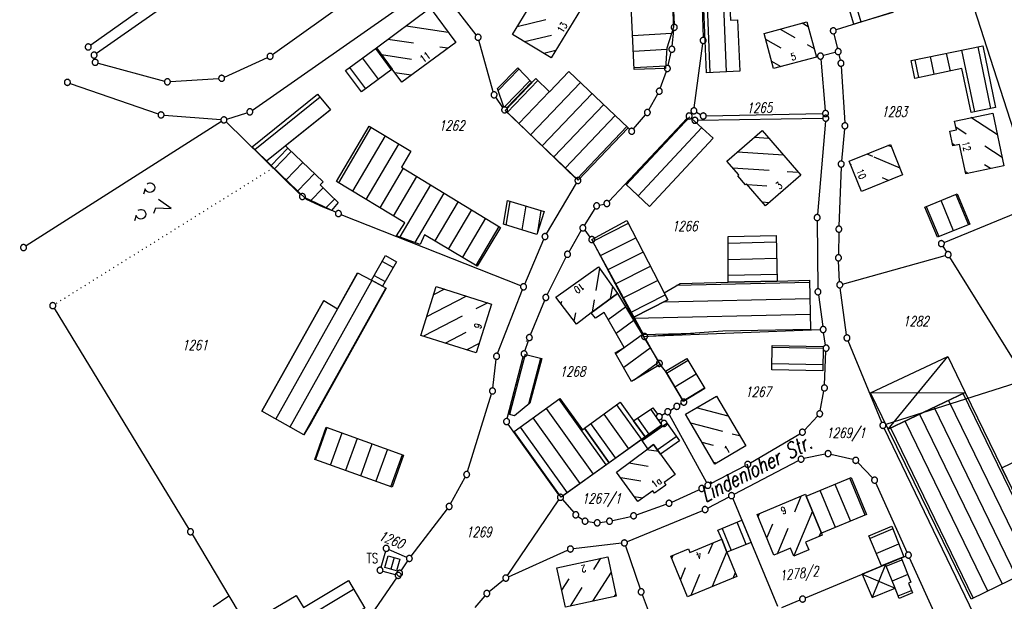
# Model space of a CAD drawing. Extents: x 510526 to 513920, y 467229 to 478797.
# Tile 3 of 256: x 510801 to 511046, y 469321 to 469466. Entities that reach past the tile are written whole.
import ezdxf

# ---------------------------------------------------------------- set-up
doc = ezdxf.new("R2010")
doc.units = 0
doc.header["$LTSCALE"] = 10
doc.header["$MEASUREMENT"] = 0
doc.linetypes.add('LT00', pattern=[0])
doc.linetypes.add('PUNKTX2_STR', pattern=[0.6, 0.1, -0.5])
doc.layers.get('0').update_dxf_attribs({"linetype": 'LT00'})
for name, color, linetype in [('DFK_BEB_SCHR', 254, 'LT00'), ('DFK_BEBAUUNG', 250, 'LT00'), ('DFK_BES-NAME', 255, 'LT00'), ('DFK_FLUR_NR', 250, 'LT00'), ('DFK_GZPKT', 250, 'LT00'), ('DFK_KATASTER', 250, 'LT00'), ('DFK_NUTZUNG', 250, 'LT00'), ('DFK_NUTZUNGSGRENZE', 70, 'PUNKTX2_STR'), ('DFK_TOPO-ANL', 252, 'LT00'), ('DFK_TOPO-SYM', 252, 'LT00')]:
    doc.layers.add(name, color=color, linetype=linetype)
doc.styles.get("Standard").update_dxf_attribs({"font": 'romans.shx'})

# ---------------------------------------------------------------- blocks, each defined once
blk = doc.blocks.new('SYMB7201')
at = {"color": 0, "linetype": 'ByBlock'}
for p, q in [((0, 0.385), (-0.11, 0.015)), ((-0.255, -0.385), (-0.115, -0.385)), ((0.445, -0.385), (0.585, -0.385))]:
    blk.add_line(p, q, dxfattribs=at)
for points in [[(0.25, 0.015), (0.11, 0.015), (0, 0.385)], [(-0.393816, -0.383308), (-0.416239, -0.362945), (-0.432849, -0.337617), (-0.442589, -0.308936), (-0.444836, -0.27873), (-0.439449, -0.248923), (-0.426769, -0.221415), (-0.407606, -0.197958), (-0.38318, -0.180047), (-0.355047, -0.168823), (-0.325, -0.165), (-0.294953, -0.168823), (-0.26682, -0.180047), (-0.242394, -0.197959), (-0.223231, -0.221415), (-0.210551, -0.248923), (-0.205164, -0.27873), (-0.207411, -0.308936), (-0.21715, -0.337617), (-0.233761, -0.362945), (-0.256184, -0.383308)], [(0.306185, -0.383308), (0.283761, -0.362945), (0.267151, -0.337617), (0.257411, -0.308936), (0.255164, -0.27873), (0.260552, -0.248923), (0.273231, -0.221415), (0.292394, -0.197958), (0.31682, -0.180047), (0.344953, -0.168823), (0.375, -0.165), (0.405047, -0.168823), (0.43318, -0.180047), (0.457606, -0.197959), (0.476769, -0.221415), (0.489449, -0.248923), (0.494836, -0.27873), (0.492589, -0.308936), (0.48285, -0.337617), (0.466239, -0.362945), (0.443816, -0.383308)]]:
    blk.add_lwpolyline(points, dxfattribs=at)
blk = doc.blocks.new('SYMB7301')
at = {"color": 0, "linetype": 'ByBlock'}
for p, q in [((-0.128693, 0), (0, 0.128693)), ((0, -0.128693), (-0.128693, 0)), ((0, 0.128693), (0.128693, 0)), ((0.128693, 0), (0, -0.128693)), ((0.000059, -0.009738), (0.000059, 0.009897)), ((-0.00901, -0.004339), (-0.002225, -0.009749))]:
    blk.add_line(p, q, dxfattribs=at)
for points in [[(-0.002225, 0.009749), (-0.00901, 0.004339), (-0.00901, -0.004339)], [(0.01, 0), (0.006235, 0.007818), (-0.002225, 0.009749)], [(-0.002225, -0.009749), (0.006235, -0.007818), (0.01, 0)]]:
    blk.add_lwpolyline(points, dxfattribs=at)
blk = doc.blocks.new('SYMB7060')
at = {"color": 0, "linetype": 'ByBlock'}
for p, q in [((-0.26, 0), (0, 0)), ((-0.08, 0.045), (0, 0)), ((0, 0), (-0.08, -0.045))]:
    blk.add_line(p, q, dxfattribs=at)
blk = doc.blocks.new('SYMB7010')
at = {"color": 0, "linetype": 'ByBlock'}
for points in [[(-0.031408, 0.499213), (-0.093728, 0.49134), (-0.15457, 0.475719), (-0.212975, 0.452595), (-0.268021, 0.422333), (-0.31884, 0.385411), (-0.36463, 0.342411), (-0.40467, 0.29401), (-0.438329, 0.240973), (-0.465074, 0.184136), (-0.484486, 0.124395), (-0.496256, 0.062692), (-0.5002, 0)], [(-0.5002, 0), (-0.496256, -0.062692), (-0.484486, -0.124395), (-0.465075, -0.184136), (-0.438329, -0.240973), (-0.404671, -0.29401), (-0.36463, -0.342411), (-0.31884, -0.385411), (-0.268021, -0.422333), (-0.212975, -0.452595), (-0.154571, -0.475719), (-0.093728, -0.49134), (-0.031408, -0.499213), (0.031408, -0.499213)], [(0.5002, 0), (0.496256, 0.062692), (0.484485, 0.124395), (0.465074, 0.184136), (0.438329, 0.240973), (0.40467, 0.29401), (0.36463, 0.342411), (0.31884, 0.385411), (0.268021, 0.422333), (0.212975, 0.452595), (0.15457, 0.475719), (0.093728, 0.49134), (0.031408, 0.499213), (-0.031408, 0.499213)], [(0.031408, -0.499213), (0.093728, -0.491341), (0.15457, -0.475719), (0.212975, -0.452595), (0.268021, -0.422333), (0.31884, -0.385411), (0.36463, -0.342411), (0.404671, -0.294011), (0.438329, -0.240974), (0.465075, -0.184136), (0.484486, -0.124395), (0.496256, -0.062692), (0.500201, 0)]]:
    blk.add_lwpolyline(points, dxfattribs=at)

msp = doc.modelspace()

# ---------------------------------------------------------------- linework, layer by layer
at = {"layer": 'DFK_BEB_SCHR'}
for p, q in [((511010.57, 469464.95), (511000.11, 469499.42)), ((510972.89, 469452.35), (510971.57, 469484.39)), ((510975.56, 469484.64), (510976.89, 469452.54)), ((510931.86, 469465.5), (510924.69, 469463.74)), ((510997.31, 469463.8), (510995.8, 469464.66)), ((510897.01, 469464.01), (510907.5, 469462.45)), ((510953.52, 469461.59), (510963.24, 469462.18)), ((510990.33, 469463.2), (510993.96, 469461.11)), ((510898.87, 469459.69), (510892.46, 469460.64)), ((510926.55, 469460.08), (510933.28, 469461.73)), ((510990.55, 469458.46), (510986.74, 469460.65)), ((510997.02, 469459.35), (510998.78, 469458.34)), ((510889.39, 469458.36), (510893.31, 469453.08)), ((510907.41, 469458.42), (510905.44, 469458.71)), ((510934.33, 469457.86), (510931.39, 469457.14)), ((510962.05, 469458.1), (510953.72, 469457.6)), ((511031.77, 469457.17), (511032.69, 469452.74)), ((511038.9, 469442.59), (511035.68, 469457.99)), ((511039.6, 469458.8), (511042.82, 469443.41)), ((510890.09, 469450.71), (510886.16, 469456)), ((510890.85, 469456.83), (510898.34, 469455.72)), ((510988.19, 469455.2), (510990.5, 469453.87)), ((511023.93, 469455.54), (511024.86, 469451.11)), ((511028.78, 469451.93), (511027.85, 469456.36)), ((510882.93, 469453.64), (510886.88, 469448.33)), ((510898.3, 469451.68), (510894.23, 469452.29)), ((510925.16, 469453.21), (510919.94, 469447.92)), ((510953.92, 469453.6), (510961.77, 469454.08)), ((510921.38, 469443.68), (510927.98, 469450.37)), ((510922.26, 469442.4), (510929.89, 469450.39)), ((510928.06, 469436.88), (510940.51, 469449.93)), ((510932.78, 469447.63), (510925.16, 469439.64)), ((510943.41, 469447.17), (510930.95, 469434.13)), ((510875.55, 469446.2), (510859.28, 469433.14)), ((510862.19, 469430.35), (510878.09, 469443.11)), ((510933.85, 469431.37), (510946.3, 469444.41)), ((510949.2, 469441.65), (510936.75, 469428.61)), ((510967.82, 469441.35), (510951.94, 469424.38)), ((511044.51, 469436.83), (511037.91, 469441.13)), ((510880.2, 469424.89), (510888.32, 469438.65)), ((510939.65, 469425.86), (510952.1, 469438.89)), ((510954.87, 469421.66), (510970.77, 469438.65)), ((511034.15, 469438.81), (511036.76, 469437.1)), ((510891.75, 469436.6), (510883.62, 469422.82)), ((510983.93, 469436.28), (510987.44, 469436.04)), ((510864.21, 469428.41), (510868.35, 469432.7)), ((510887.05, 469420.75), (510895.19, 469434.54)), ((510991.16, 469431.77), (510979.66, 469432.56)), ((511018.06, 469433.85), (511017.22, 469434.2)), ((511033.89, 469434.2), (511033.29, 469434.59)), ((511041.38, 469434.1), (511045.68, 469431.3)), ((510871.25, 469429.95), (510867.09, 469425.63)), ((511011.94, 469432.08), (511013.33, 469431.5)), ((511013.7, 469431.34), (511020.17, 469428.61)), ((510896.29, 469428.54), (510890.47, 469418.68)), ((510978.47, 469428.64), (510987.55, 469428.01)), ((510992.1, 469427.7), (510994.87, 469427.51)), ((511008.09, 469429.36), (511007.88, 469429.45)), ((511036.49, 469427.73), (511037.23, 469427.26)), ((511042.76, 469428.43), (511041.3, 469429.38)), ((510869.97, 469422.86), (510874.16, 469427.19)), ((510893.89, 469416.61), (510899.71, 469426.46)), ((511017.38, 469425.45), (511015.83, 469426.1)), ((510876.29, 469423.65), (510873.08, 469420.32)), ((510903.12, 469424.38), (510895.46, 469411.4)), ((510986.98, 469424.04), (510982.17, 469424.37)), ((510876.93, 469418.55), (510879.15, 469420.85)), ((510899.28, 469410), (510906.54, 469422.3)), ((510909.96, 469420.22), (510904.17, 469410.42)), ((510922, 469414.33), (510922.97, 469420.27)), ((510985.87, 469420.11), (510987.61, 469419.99)), ((511033.58, 469412.95), (511030.46, 469420.47)), ((511034.17, 469421.98), (511037.3, 469414.44)), ((510907.61, 469408.37), (510913.37, 469418.14)), ((510926.84, 469419.12), (510925.86, 469413.15)), ((510929.84, 469412.68), (510930.7, 469417.96)), ((511026.76, 469418.96), (511029.87, 469411.47)), ((510916.79, 469416.05), (510911.05, 469406.33)), ((510914.49, 469404.29), (510920.2, 469413.97)), ((510952.44, 469414.74), (510943.61, 469410.27)), ((510945.48, 469406.73), (510954.29, 469411.19)), ((510989.36, 469410.07), (510977.34, 469409.8)), ((510956.13, 469407.64), (510947.36, 469403.2)), ((510977.36, 469405.8), (510989.45, 469406.07)), ((510893.76, 469403.74), (510891.02, 469405.24)), ((510945.27, 469403.63), (510944.31, 469398.01)), ((510949.23, 469399.67), (510957.98, 469404.09)), ((510864.54, 469365.98), (510884.95, 469402.46)), ((510888.46, 469400.54), (510868.03, 469364.02)), ((510889.03, 469401.77), (510891.77, 469400.27)), ((510959.82, 469400.54), (510951.11, 469396.13)), ((510989.54, 469402.07), (510977.38, 469401.8)), ((510871.52, 469362.07), (510891.97, 469398.62)), ((510906.56, 469398.36), (510903.87, 469396.96)), ((510948.03, 469396.02), (510948.54, 469399.01)), ((510997.65, 469400.02), (510964.5, 469399.29)), ((510876.49, 469395.53), (510861.05, 469367.93)), ((510902.17, 469391.57), (510911.96, 469396.67)), ((510943.93, 469395.72), (510943.41, 469392.66)), ((510952.98, 469392.6), (510961.67, 469396.99)), ((510961.37, 469395.22), (510997.74, 469396.02)), ((510917.36, 469394.97), (510914.42, 469393.44)), ((510935.74, 469395.32), (510935.65, 469394.75)), ((510947.44, 469390.84), (510951.75, 469393.98)), ((510911, 469391.65), (510901.37, 469386.64)), ((510938.96, 469390.39), (510939.32, 469392.51)), ((510997.83, 469392.03), (510953.81, 469391.05)), ((510953.81, 469390.53), (510949.42, 469387.34)), ((510906.76, 469384.94), (510911.97, 469387.65)), ((510949.29, 469382.31), (510955.87, 469387.08)), ((510956.06, 469387.1), (510968.75, 469387.38)), ((510915.2, 469384.82), (510912.16, 469383.24)), ((510957.93, 469383.64), (510951.29, 469378.82)), ((511001.04, 469383.57), (510988.34, 469383.83)), ((510926.75, 469382.16), (510922.79, 469367.13)), ((510927.62, 469369.76), (510930.62, 469381.16)), ((510953.93, 469375.79), (510960, 469380.19)), ((510961.99, 469377.42), (510967.34, 469380.64)), ((510988.28, 469379.83), (511000.98, 469379.57)), ((510969.41, 469377.21), (510964.05, 469373.99)), ((510966.1, 469370.56), (510971.47, 469373.79)), ((510946.91, 469354.61), (510935.17, 469371)), ((510974.36, 469371.66), (510974.47, 469371.63)), ((511056.48, 469330.15), (511035.96, 469372.35)), ((510931.93, 469368.65), (510943.66, 469352.28)), ((510955.78, 469360.94), (510949.6, 469369.57)), ((510960.84, 469364.54), (510958.03, 469368.47)), ((510977.33, 469366.76), (510969.49, 469368.8)), ((511049.29, 469326.64), (511028.72, 469368.93)), ((511032.34, 469370.64), (511052.89, 469328.39)), ((510940.41, 469349.95), (510928.69, 469366.3)), ((510946.36, 469367.22), (510952.53, 469358.62)), ((510954.73, 469366.2), (510957.58, 469362.22)), ((511025.11, 469367.22), (511045.7, 469324.89)), ((510877.27, 469363.9), (510874.4, 469355.9)), ((510925.45, 469363.96), (510937.16, 469347.62)), ((510949.27, 469356.3), (510943.12, 469364.88)), ((510962.07, 469364.93), (510955.93, 469360.61)), ((510967.99, 469365.05), (510975.96, 469362.98)), ((511017.87, 469363.8), (511038.5, 469321.39)), ((511042.1, 469323.14), (511021.49, 469365.51)), ((510878.17, 469354.55), (510881.04, 469362.54)), ((510884.8, 469361.19), (510881.93, 469353.2)), ((510959.68, 469358.35), (510964.41, 469361.68)), ((510978.39, 469362.35), (510980.2, 469361.88)), ((510885.7, 469351.85), (510888.57, 469359.84)), ((510973.67, 469359.44), (510970.86, 469360.17)), ((510892.33, 469358.49), (510889.46, 469350.5)), ((510893.23, 469349.14), (510896.1, 469357.14)), ((510960.02, 469357.88), (510957.01, 469358.37)), ((510952.58, 469355.05), (510957.39, 469354.25)), ((510973.73, 469355.29), (510974.56, 469355.08)), ((510955.55, 469350.5), (510950.56, 469351.33)), ((511011.52, 469342.06), (511007.7, 469351.29)), ((511004, 469349.75), (511007.83, 469340.52)), ((510953.88, 469346.72), (510956.08, 469346.36)), ((510993.96, 469342.89), (510995.59, 469346.81)), ((511004.13, 469338.99), (511000.31, 469348.22)), ((510984.8, 469341.67), (510985.13, 469342.48)), ((510998.36, 469343.06), (510993.73, 469331.87)), ((510981.83, 469334.76), (510979.57, 469340.29)), ((510988.37, 469339.83), (510986.96, 469336.44)), ((510975.87, 469338.76), (510978.14, 469333.23)), ((510989.63, 469332.43), (510992.28, 469338.83)), ((511000.08, 469336.76), (511000.53, 469337.83)), ((511018.42, 469338.62), (511012.76, 469336.22)), ((510972.48, 469332.53), (510973.57, 469335.14)), ((511014.29, 469332.53), (511019.91, 469334.9)), ((510963.28, 469331.24), (510963.65, 469332.11)), ((510976.99, 469332.95), (510973.36, 469324.23)), ((510894.07, 469331.5), (510893.23, 469328.59)), ((510943.82, 469328.5), (510945.61, 469331.31)), ((511016.74, 469329.33), (511020.67, 469330.95)), ((510948.15, 469327.85), (510943.52, 469320.59)), ((510966.65, 469328.92), (510965.44, 469326.01)), ((510968.14, 469322.08), (510970.32, 469327.32)), ((510978.59, 469326.38), (510979.15, 469327.72)), ((511022.15, 469327.24), (511018.26, 469325.63)), ((510937.61, 469326.21), (510935.81, 469323.38)), ((510860.71, 469309.74), (510883.9, 469323.61)), ((510938.01, 469319.39), (510940.97, 469324.04)), ((510949.03, 469321.79), (510949.36, 469322.31)), ((511019.75, 469321.92), (511023.1, 469323.3))]:
    msp.add_line(p, q, dxfattribs=at)
at = {"layer": 'DFK_BEBAUUNG'}
for p, q in [((510921.35, 469443.78), (510919.78, 469448.38)), ((510968.16, 469441.03), (510973.64, 469436.02)), ((510927.17, 469382.05), (510930.83, 469381.1)), ((511012.87, 469372.5), (511032.14, 469381.6)), ((511017.23, 469363.5), (511032.14, 469381.6)), ((511032.14, 469381.6), (511036.51, 469372.61)), ((511012.87, 469372.5), (511036.51, 469372.61)), ((511017.23, 469363.5), (511012.87, 469372.5)), ((511036.51, 469372.61), (511017.23, 469363.5)), ((510960.76, 469364.48), (510956.63, 469361.54)), ((510960.62, 469365.97), (510960.93, 469365.52)), ((511016.57, 469329.75), (511010.8, 469327.38)), ((511016.57, 469329.75), (511013.27, 469321.5)), ((511010.8, 469327.38), (511018.99, 469323.84)), ((511010.8, 469327.38), (511013.27, 469321.5)), ((511013.27, 469321.5), (511018.99, 469323.84))]:
    msp.add_line(p, q, dxfattribs=at)
for points in [[(511008.73, 469464.4, 0), (510998.27, 469498.86, 0), (511009.43, 469502.27, 0), (511013.26, 469489.72, 0), (511011.86, 469489.3, 0), (511018.44, 469467.31, 0), (511008.73, 469464.4, 0)], [(510971.92, 469452.3, 0), (510970.6, 469484.33, 0), (510980.42, 469484.95, 0), (510980.72, 469477.63, 0), (510977.37, 469477.47, 0), (510977.94, 469465.4, 0), (510979.7, 469465.49, 0), (510980.3, 469452.7, 0), (510971.92, 469452.3, 0)], [(510952.47, 469483.15, 0), (510962.78, 469483.77, 0), (510963.71, 469463.67, 0), (510962.08, 469458.46, 0), (510961.72, 469453.38, 0), (510953.94, 469453.11, 0), (510952.47, 469483.15, 0)], [(510933.21, 469456.04, 0), (510923.57, 469461.89, 0), (510931.76, 469475.39, 0), (510941.24, 469469.62, 0), (510941.46, 469469.49, 0), (510933.21, 469456.04, 0)], [(510895.96, 469449.95, 0), (510893.52, 469453.24, 0), (510889.6, 469458.52, 0), (510903.04, 469468.47, 0), (510909.39, 469459.89, 0), (510895.96, 469449.95, 0)], [(510996.99, 469464.98, 0), (510999.35, 469456.24, 0), (510988.68, 469453.38, 0), (510986.34, 469462.13, 0), (510996.99, 469464.98, 0)], [(510889.6, 469458.52, 0), (510893.52, 469453.24, 0), (510885.85, 469447.57, 0), (510881.91, 469452.9, 0), (510889.6, 469458.52, 0)], [(511040.84, 469459.06, 0), (511044.06, 469443.67, 0), (511037.95, 469442.39, 0), (511035.67, 469453.36, 0), (511023.93, 469450.92, 0), (511023.01, 469455.35, 0), (511040.84, 469459.06, 0)], [(510919.78, 469448.38, 0), (510924.85, 469453.52, 0), (510928.33, 469450.01, 0), (510922.11, 469443.61, 0)], [(510921.74, 469442.89, 0), (510929.37, 469450.88, 0), (510932.81, 469447.6, 0), (510937.64, 469452.67, 0), (510952.39, 469438.61, 0), (510939.95, 469425.57, 0), (510921.74, 469442.89, 0)], [(510858.57, 469433.83, 0), (510874.93, 469446.96, 0), (510878.14, 469443.05, 0), (510866.91, 469434.07, 0), (510867.49, 469433.52, 0), (510863.35, 469429.23, 0), (510858.57, 469433.83, 0)], [(511043.36, 469442.28, 0), (511046.14, 469429.14, 0), (511036.62, 469427.13, 0), (511035.07, 469434.45, 0), (511033.39, 469434.1, 0), (511032.62, 469437.76, 0), (511034.29, 469438.12, 0), (511033.84, 469440.27, 0), (511043.36, 469442.28, 0)], [(510973.64, 469436.02, 0), (510957.72, 469419.01, 0), (510951.79, 469424.52, 0), (510967.1, 469440.99, 0)], [(510879.66, 469425.21, 0), (510887.78, 469438.97, 0), (510898.19, 469432.75, 0), (510895.84, 469428.82, 0), (510920.57, 469413.75, 0), (510914.77, 469404.12, 0), (510901.58, 469411.96, 0), (510900.53, 469409.55, 0), (510894.62, 469411.71, 0), (510896.68, 469414.93, 0), (510879.66, 469425.21, 0)], [(510985.81, 469437.91, 0), (510995.47, 469426.82, 0), (510986.68, 469419.18, 0), (510981.96, 469424.62, 0), (510981.71, 469424.41, 0), (510979.76, 469426.66, 0), (510980, 469426.87, 0), (510977.04, 469430.29, 0), (510985.81, 469437.91, 0)], [(510863.35, 469429.23, 0), (510867.49, 469433.52, 0), (510876.32, 469425.14, 0), (510875.57, 469424.35, 0), (510877.84, 469422.13, 0), (510880.04, 469419.98, 0), (510878.37, 469418, 0), (510876.32, 469418.79, 0), (510875.37, 469419.24, 0), (510872.17, 469420.75, 0), (510863.35, 469429.23, 0)], [(511010.62, 469422.72, 0), (511007.53, 469430.31, 0), (511017.82, 469434.44, 0), (511020.88, 469426.86, 0), (511010.62, 469422.72, 0)], [(510921.3, 469414.54, 0), (510922.27, 469420.48, 0), (510931.42, 469417.75, 0), (510929.63, 469412.01, 0), (510921.3, 469414.54, 0)], [(511034.47, 469422.1, 0), (511037.6, 469414.56, 0), (511029.55, 469411.34, 0), (511026.45, 469418.84, 0), (511034.47, 469422.1, 0)], [(510962.34, 469395.71, 0), (510953.66, 469391.32, 0), (510943.33, 469410.79, 0), (510952.05, 469415.49, 0), (510961.41, 469397.49, 0), (510962.34, 469395.71, 0)], [(510989.58, 469400.38, 0), (510977.39, 469400.11, 0), (510977.33, 469411.53, 0), (510989.32, 469411.77, 0), (510989.58, 469400.38, 0)], [(510891.09, 469399.1, 0), (510888.35, 469400.6, 0), (510891.91, 469406.78, 0), (510894.62, 469405.23, 0), (510891.09, 469399.1, 0)], [(510934.38, 469396.41, 0), (510945.03, 469403.97, 0), (510949.77, 469397.28, 0), (510943.2, 469392.51, 0), (510939.5, 469389.69, 0), (510934.38, 469396.41, 0)], [(510861.01, 469367.95, 0), (510876.45, 469395.55, 0), (510879.88, 469393.5, 0), (510884.9, 469402.49, 0), (510888.35, 469400.6, 0), (510891.09, 469399.1, 0), (510892.02, 469398.59, 0), (510873.39, 469365.25, 0), (510871.52, 469362.07, 0), (510861.01, 469367.95, 0)], [(510977.39, 469400.11, 0), (510989.58, 469400.38, 0), (510997.64, 469400.65, 0), (510997.91, 469388.35, 0), (510976.05, 469387.89, 0), (510956.39, 469386.52, 0), (510953.66, 469391.32, 0), (510962.34, 469395.71, 0), (510961.41, 469397.49, 0), (510965.39, 469399.81, 0), (510977.39, 469400.11, 0)], [(510914.47, 469382.51, 0), (510900.69, 469386.85, 0), (510904.51, 469399.01, 0), (510918.29, 469394.68, 0), (510914.47, 469382.51, 0)], [(510943.2, 469392.51, 0), (510949.77, 469397.28, 0), (510960.35, 469379.6, 0), (510953.26, 469375.39, 0), (510949.16, 469382.54, 0), (510951.39, 469383.84, 0), (510946.45, 469392.59, 0), (510944.26, 469391.12, 0), (510943.2, 469392.51, 0)], [(511000.95, 469378.01, 0), (510988.25, 469378.27, 0), (510988.35, 469384.31, 0), (511001.05, 469384.1, 0), (511000.95, 469378.01, 0)], [(510930.83, 469381.1, 0), (510927.91, 469370, 0), (510924.03, 469366.81, 0), (510922.53, 469367.2, 0), (510926.25, 469381.51, 0)], [(510961.7, 469377.91, 0), (510967.05, 469381.13, 0), (510971.57, 469373.62, 0), (510966.19, 469370.41, 0), (510961.7, 469377.91, 0)], [(510941.5, 469363.7, 0), (510947.64, 469355.13, 0), (510935.67, 469346.56, 0), (510923.95, 469362.87, 0), (510935.37, 469371.14, 0), (510941.01, 469363.34, 0), (510941.5, 469363.7, 0)], [(510974.43, 469371.7, 0), (510981.72, 469359.29, 0), (510974.04, 469354.77, 0), (510966.74, 469367.18, 0), (510974.43, 469371.7, 0)], [(511055.66, 469333.38, 0), (511057.09, 469330.44, 0), (511037.98, 469321.13, 0), (511032.79, 469331.77, 0), (511023.79, 469350.23, 0), (511017.23, 469363.5, 0), (511036.51, 469372.61, 0), (511045.63, 469353.84, 0), (511051.96, 469340.82, 0), (511055.66, 469333.38, 0)], [(510947.64, 469355.13, 0), (510941.5, 469363.7, 0), (510950.45, 469370.18, 0), (510953.77, 469365.54, 0), (510956.63, 469361.54, 0), (510955.72, 469360.9, 0), (510947.64, 469355.13, 0)], [(510956.63, 469361.54, 0), (510953.77, 469365.54, 0), (510958.57, 469368.84, 0), (510959.75, 469367.19, 0)], [(511045.63, 469353.84, 0), (511070.78, 469366.01, 0), (511080.74, 469345.6, 0), (511055.66, 469333.38, 0), (511045.63, 469353.84, 0)], [(510896.39, 469357.03, 0), (510893.52, 469349.04, 0), (510874.23, 469355.96, 0), (510877.1, 469363.96, 0), (510896.39, 469357.03, 0)], [(510962.12, 469364.86, 0), (510965.18, 469360.61, 0), (510960.48, 469357.23, 0), (510958.73, 469359.67, 0), (510957.34, 469358.62, 0), (510955.72, 469360.9, 0)], [(510955.72, 469360.9, 0), (510956.63, 469361.54, 0), (510960.76, 469364.48, 0)], [(510958.73, 469359.67, 0), (510960.48, 469357.23, 0), (510964.12, 469352.15, 0), (510961.39, 469350.18, 0), (510961.82, 469349.56, 0), (510959.01, 469347.53, 0), (510958.57, 469348.14, 0), (510954.8, 469345.45, 0), (510949.53, 469352.76, 0), (510957.34, 469358.62, 0), (510958.73, 469359.67, 0)], [(511000.65, 469337.54, 0), (510996.82, 469346.78, 0), (511008.07, 469351.44, 0), (511011.88, 469342.21, 0), (511000.65, 469337.54, 0)], [(510984.56, 469342.24, 0), (510996.63, 469347.24, 0), (510996.82, 469346.78, 0), (511000.65, 469337.54, 0), (511000.84, 469337.07, 0), (510996.64, 469335.33, 0), (510997.45, 469333.37, 0), (510993.74, 469331.84, 0), (510992.93, 469333.8, 0), (510988.77, 469332.07, 0), (510984.56, 469342.24, 0)], [(510977.06, 469332.79, 0), (510975.73, 469336.03, 0), (510974.79, 469338.32, 0), (510980.77, 469340.78, 0), (510983.05, 469335.26, 0), (510977.06, 469332.79, 0)], [(511021.21, 469331.67, 0), (511020.5, 469331.37, 0), (511015.6, 469329.38, 0), (511012.47, 469336.91, 0), (511018.16, 469339.27, 0), (511021.21, 469331.67, 0)], [(510963.03, 469331.86, 0), (510967.42, 469333.67, 0), (510967.8, 469332.75, 0), (510975.73, 469336.03, 0), (510977.06, 469332.79, 0), (510979.54, 469326.77, 0), (510967.21, 469321.7, 0), (510963.03, 469331.86, 0)], [(510895.47, 469331.09, 0), (510894.63, 469328.19, 0), (510891.73, 469329.03, 0), (510892.57, 469331.93, 0), (510895.47, 469331.09, 0)], [(510934.61, 469328.88, 0), (510947.31, 469331.69, 0), (510949.45, 469321.88, 0), (510936.74, 469319.11, 0), (510934.61, 469328.88, 0)], [(511016.57, 469329.75, 0), (511020.5, 469331.37, 0), (511022.92, 469325.31, 0), (511022.36, 469325.1, 0), (511023.36, 469322.68, 0), (511020, 469321.3, 0), (511018.99, 469323.84, 0), (511016.57, 469329.75, 0)], [(510886.71, 469318.88, 0), (510863.52, 469305.02, 0), (510857.62, 469314.93, 0), (510869.6, 469322.06, 0), (510871.4, 469319.05, 0), (510882.64, 469325.73, 0), (510886.71, 469318.88, 0)]]:
    msp.add_polyline3d(points, dxfattribs=at)
at = {"layer": 'DFK_KATASTER'}
for p, q in [((510970.36, 469484.67), (510971.1, 469461.13)), ((510963.03, 469483.03), (510963.87, 469464.4)), ((510863.69, 469456.85), (510892.47, 469477.4)), ((510837.53, 469472.82), (510818.33, 469459.18)), ((510914.51, 469461.75), (510905.95, 469472.81)), ((511054.23, 469420.27), (511037.5, 469472.42)), ((510839.05, 469470.69), (510819.78, 469457.14)), ((510858.66, 469443.01), (510897.86, 469470.32)), ((511018.4, 469467.45), (511004.29, 469463.01)), ((510963.38, 469458.93), (510963.82, 469462.9)), ((511003.74, 469462.05), (511004.63, 469458.32)), ((510918.76, 469447.53), (510915.17, 469460.44)), ((510968.91, 469443.58), (510971.02, 469459.64)), ((510962.36, 469454.12), (510963.13, 469457.45)), ((511004.07, 469457.41), (511001.11, 469456.65)), ((510820.18, 469454.72), (510836.74, 469450.26)), ((510851.68, 469451.25), (510862.4, 469456.1)), ((511000.45, 469455.72), (511001.57, 469442.91)), ((511004.97, 469456.86), (511005.31, 469455.42)), ((510960.42, 469448.43), (510961.94, 469452.68)), ((511005.53, 469453.94), (511006.43, 469439.86)), ((510813.22, 469449.68), (510835.17, 469442.05)), ((510838.21, 469450.11), (510850.25, 469450.89)), ((510957.56, 469443.06), (510959.8, 469447.07)), ((510921.16, 469443.68), (510919.39, 469446.2)), ((510852.28, 469440.79), (510857.32, 469442.36)), ((510939.34, 469425.99), (510922.13, 469442.55)), ((510968.12, 469442.09), (510968.3, 469442.29)), ((510969.47, 469442.48), (510970.48, 469441.91)), ((510850.93, 469440.17), (510802.2, 469409.15)), ((510836.63, 469441.74), (510850.81, 469440.63)), ((510852.1, 469440.05), (510870.6, 469421.98)), ((510967.1, 469440.99), (510947.59, 469420.27)), ((510953.76, 469438.31), (510956.71, 469441.83)), ((510968.22, 469441.1), (510968.47, 469440.91)), ((510969.82, 469440.48), (511000.93, 469440.97)), ((510971.89, 469441.56), (511000.89, 469442.15)), ((511001.62, 469440.23), (510999.61, 469416.97)), ((510952.39, 469438.61), (510939.95, 469425.57)), ((510952.39, 469438.61), (510952.75, 469438.26)), ((511006.41, 469438.36), (511005.62, 469430.31)), ((511005.52, 469428.81), (511004.99, 469414.09)), ((510932.04, 469412.14), (510939.5, 469424.82)), ((510879.44, 469417.53), (510871.82, 469421.14)), ((510941.5, 469414.28), (510944.14, 469418.51)), ((510945.27, 469419.31), (510946.35, 469419.56)), ((511031.22, 469410.01), (511053.77, 469419.27)), ((510925.61, 469399.25), (510880.82, 469416.93)), ((510999.55, 469415.47), (510999.74, 469398.47)), ((510937.65, 469407.72), (510940.72, 469412.99)), ((510941.56, 469413.05), (510942.87, 469411.33)), ((510926.61, 469399.66), (510931.37, 469410.8)), ((511004.95, 469412.59), (511004.87, 469406.94)), ((510956.13, 469387.26), (510943.69, 469410.08)), ((511030.93, 469409.08), (511031.83, 469407.63)), ((510932.21, 469396.99), (510936.93, 469406.4)), ((511005.15, 469400.2), (511004.9, 469405.44)), ((511005.91, 469399.65), (511031.5, 469406.79)), ((511051.28, 469376.41), (511032.62, 469406.35)), ((510919.85, 469382.35), (510926.04, 469398.27)), ((511006.88, 469386.96), (511005.29, 469398.71)), ((510928.04, 469387), (510931.58, 469395.63)), ((510999.85, 469396.98), (511000.95, 469389.06)), ((510809.26, 469393.63), (510842.84, 469338.55)), ((510957.24, 469386.63), (511000.3, 469388.29)), ((510959.84, 469380.53), (510956.85, 469385.94)), ((511001.66, 469384.41), (511001.17, 469387.58)), ((510926.67, 469382.95), (510927.52, 469385.6)), ((511015.67, 469365.12), (511007.27, 469385.53)), ((510918.65, 469373.74), (510919.49, 469380.9)), ((510922.26, 469366.1), (510926.25, 469381.51)), ((511001.39, 469374.5), (511001.75, 469382.92)), ((510961.7, 469377.91), (510960.35, 469379.6)), ((510961.7, 469377.91), (510965.91, 469370.87)), ((511050.97, 469375.54), (511016.68, 469364.66)), ((510912.34, 469352.9), (510918.34, 469372.28)), ((511000.32, 469368.05), (511001.23, 469373.01)), ((510962.93, 469368.21), (510963.9, 469368.79)), ((510965.66, 469369.84), (510965.18, 469369.56)), ((510960.82, 469366.96), (510961.64, 469367.45)), ((510962.64, 469367.17), (510971.92, 469350.15)), ((510996.37, 469363.27), (510999.67, 469366.76)), ((510935.08, 469347.11), (510922.51, 469364.76)), ((510936.12, 469346.93), (510960.76, 469364.48)), ((510960.62, 469365.97), (510960.94, 469365.52)), ((511047.48, 469299.15), (511016.29, 469363.75)), ((510982.89, 469355.08), (510995.21, 469362.34)), ((511001.54, 469357.23), (510996.26, 469356.14)), ((511008.44, 469355.89), (511003, 469357.2)), ((510981.58, 469354.35), (510972.94, 469349.84)), ((510978.86, 469347.26), (510994.87, 469355.64)), ((511013.36, 469351.32), (511009.69, 469355.17)), ((510908.12, 469344.88), (510911.76, 469351.52)), ((510971.62, 469349.14), (510971.42, 469349.04)), ((511022, 469332.77), (511014.19, 469350.1)), ((510963.27, 469345.32), (510970.07, 469348.38)), ((510977.54, 469346.56), (510972.26, 469343.8)), ((510922.32, 469326.99), (510935.09, 469345.88)), ((510936, 469345.94), (510938.84, 469342.69)), ((510954.48, 469342.15), (510961.88, 469344.76)), ((510978.49, 469346.22), (510989.64, 469319.34)), ((510898.28, 469331.86), (510907.3, 469343.62)), ((510939.95, 469341.71), (510941.03, 469340.96)), ((510948.48, 469340.71), (510953.04, 469341.73)), ((510970.91, 469343.16), (510952.15, 469335.4)), ((510942.39, 469340.44), (510943.95, 469340.24)), ((510945.43, 469340.24), (510947.01, 469340.44)), ((510843.61, 469337.27), (510861.73, 469306.93)), ((510950.71, 469335.03), (510938.74, 469333.69)), ((510951.7, 469334.4), (510955.4, 469323.65)), ((510891.84, 469333.05), (510890.7, 469329.04)), ((510892.73, 469333.47), (510897.13, 469331.56)), ((510922.58, 469326.68), (510937.31, 469333.3)), ((510996.62, 469321.43), (511021.62, 469331.8)), ((510895.81, 469328.2), (510897.41, 469330.63)), ((511029.57, 469316), (511022.62, 469331.41)), ((510891.22, 469328.12), (510894.32, 469327.24)), ((510894.62, 469326.42), (510888.41, 469317.38)), ((510917.72, 469323), (510921.32, 469325.9)), ((510916.65, 469321.96), (510914.13, 469319.02)), ((510955.91, 469322.24), (510959.96, 469311.59)), ((510995.24, 469320.85), (510990.62, 469318.94))]:
    msp.add_line(p, q, dxfattribs=at)
at = {"layer": 'DFK_NUTZUNG'}
msp.add_line((510852.83, 469321.83), (510848.92, 469319.21), dxfattribs=at)
at = {"layer": 'DFK_NUTZUNGSGRENZE', "ltscale": 0.2}
msp.add_line((510863.84, 469428.58), (510809.51, 469394.67), dxfattribs=at)

# ---------------------------------------------------------------- block references
at = {"layer": 'DFK_GZPKT', "xscale": 1.499999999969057, "yscale": 1.5, "zscale": 1.5, "rotation": 251.2881100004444}
for p in [(510963.9, 469463.65), (510914.97, 469461.16), (511003.57, 469462.78), (510817.72, 469458.75), (510971.12, 469460.38), (510819.17, 469456.71), (510863.08, 469456.41), (510963.3, 469458.18), (511000.38, 469456.47), (511004.8, 469457.59), (510819.46, 469454.92), (511005.48, 469454.69), (510962.19, 469453.39), (510812.51, 469449.93), (510837.46, 469450.06), (510851, 469450.94), (510918.96, 469446.81), (510960.17, 469447.72), (510835.88, 469441.8), (510858.04, 469442.58), (510921.59, 469443.07), (510957.19, 469442.41), (510967.61, 469441.54), (510968.81, 469442.84), (510971.14, 469441.55), (511001.64, 469442.16), (510851.56, 469440.57), (510969.07, 469440.47), (511001.68, 469440.98), (511006.48, 469439.11), (510953.28, 469437.73), (511005.55, 469429.56), (510939.88, 469425.47), (510871.14, 469421.46), (510944.54, 469419.15), (510947.08, 469419.72), (510880.12, 469417.21), (510999.54, 469416.22), (510941.1, 469413.64), (511004.96, 469413.34), (510931.66, 469411.49), (510943.33, 469410.74), (511030.53, 469409.72), (510801.57, 469408.75), (510937.27, 469407.07), (511032.22, 469406.99), (511004.86, 469406.19), (511005.19, 469399.45), (510926.31, 469398.97), (510999.75, 469397.72), (510931.87, 469396.32), (510808.87, 469394.27), (511001.05, 469388.32), (510927.75, 469386.31), (510956.49, 469386.6), (511006.98, 469386.22), (511001.78, 469383.67), (510919.58, 469381.65), (510926.44, 469382.24), (510960.2, 469379.87), (510918.56, 469373), (511001.36, 469373.75), (510966.3, 469370.23), (510962.28, 469367.83), (510964.54, 469369.17), (510922.07, 469365.37), (510960.18, 469366.58), (511000.18, 469367.31), (510961.37, 469364.91), (510995.86, 469362.72), (511015.96, 469364.43), (510995.53, 469355.99), (511002.27, 469357.38), (511009.17, 469355.71), (510982.24, 469354.7), (510912.12, 469352.18), (511013.88, 469350.78), (510970.75, 469348.69), (510972.28, 469349.49), (510935.51, 469346.5), (510978.2, 469346.91), (510907.76, 469344.22), (510962.59, 469345.01), (510971.6, 469343.45), (510939.33, 469342.13), (510941.65, 469340.54), (510947.75, 469340.54), (510953.77, 469341.9), (510944.69, 469340.14), (510843.23, 469337.91), (510892.04, 469333.77), (510937.99, 469333.61), (510951.46, 469335.11), (510897.82, 469331.26), (511022.31, 469332.09), (510890.5, 469328.32), (510895.04, 469327.04), (510895.4, 469327.57), (510921.9, 469326.37), (510917.14, 469322.53), (510955.64, 469322.94), (510995.93, 469321.14)]:
    msp.add_blockref('SYMB7010', p, dxfattribs=at)
at = {"layer": 'DFK_KATASTER', "yscale": 0.09999999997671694, "zscale": 0.1}
for p, xscale, rotation in [((510989.26, 469442.51), 0.09999999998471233, 261.085599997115), ((510896.37, 469332.42), 0.100000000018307, 238.3944000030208)]:
    msp.add_blockref('SYMB7060', p, dxfattribs=dict(at, xscale=xscale, rotation=rotation))
at = {"layer": 'DFK_NUTZUNG', "xscale": 10, "yscale": 10, "zscale": 10, "rotation": 251.28826}
msp.add_blockref('SYMB7201', (510834.77, 469419.7), dxfattribs=at)
at = {"layer": 'DFK_TOPO-SYM', "xscale": 0.1, "yscale": 0.1, "zscale": 0.1, "rotation": 359.99968}
msp.add_blockref('SYMB7301', (510927.01, 469385.47), dxfattribs=at)

# ---------------------------------------------------------------- texts
at = {"layer": 'DFK_BEBAUUNG', "width": 0.8}
for s, rotation, p in [('13', 58.4769, (510936.11, 469462.1)), ('11', 36.508, (510901.29, 469454.76)), ('5', 15.0065, (510993.25, 469455.33)), ('12', -78.0551, (511035.66, 469435.03)), ('10', -67.8499, (511009.27, 469427.9)), ('3', 40.9968, (510990.16, 469423.13)), ('10', -145.0487, (510940.69, 469400.05)), ('9', -288.3096, (510915.59, 469388.35)), ('1', 30.4784, (510977, 469357.33)), ('1a', 35.8453, (510959.02, 469348.77)), ('6', -157.4978, (510991.42, 469344.32)), ('4', -157.5301, (510970.28, 469333.15)), ('2', -167.5219, (510941.7, 469329.73))]:
    msp.add_text(s, height=1.8, rotation=rotation, dxfattribs=at).set_placement(p)
at = {"layer": 'DFK_BES-NAME', "oblique": 13.754, "width": 0.75}
msp.add_text('Lindenloher Str.', height=3.8, rotation=27.0301, dxfattribs=at).set_placement((510971.66, 469345.18))
at = {"layer": 'DFK_FLUR_NR', "oblique": 13.754, "width": 0.75}
for s, rotation, p in [('1265', 1.4641, (510981.96, 469442.26)), ('1283', -0.0003, (511015.58, 469441.37)), ('1262', -0.3254, (510905.17, 469437.94)), ('1266', -0.0003, (510963.3, 469412.85)), ('1282', -0.0003, (511020.96, 469389.12)), ('1261', -0.0003, (510841.12, 469383.19)), ('1268', -0.0003, (510935.33, 469376.62)), ('1267', -0.0003, (510981.61, 469371.55)), ('1269/1', -0.0003, (511001.82, 469361.32)), ('1267/1', -0.0003, (510940.85, 469344.96)), ('1269', -0.0003, (510911.96, 469336.6)), ('1260', -21.8852, (510889.94, 469335.98)), ('1278/2', 6.9415, (510990.32, 469325.7))]:
    msp.add_text(s, height=2.5, rotation=rotation, dxfattribs=at).set_placement(p)
at = {"layer": 'DFK_TOPO-ANL', "width": 0.75}
msp.add_text('TS', height=2.5, rotation=-0.0003, dxfattribs=at).set_placement((510887.15, 469330.09))

doc.saveas('drawing.dxf')
